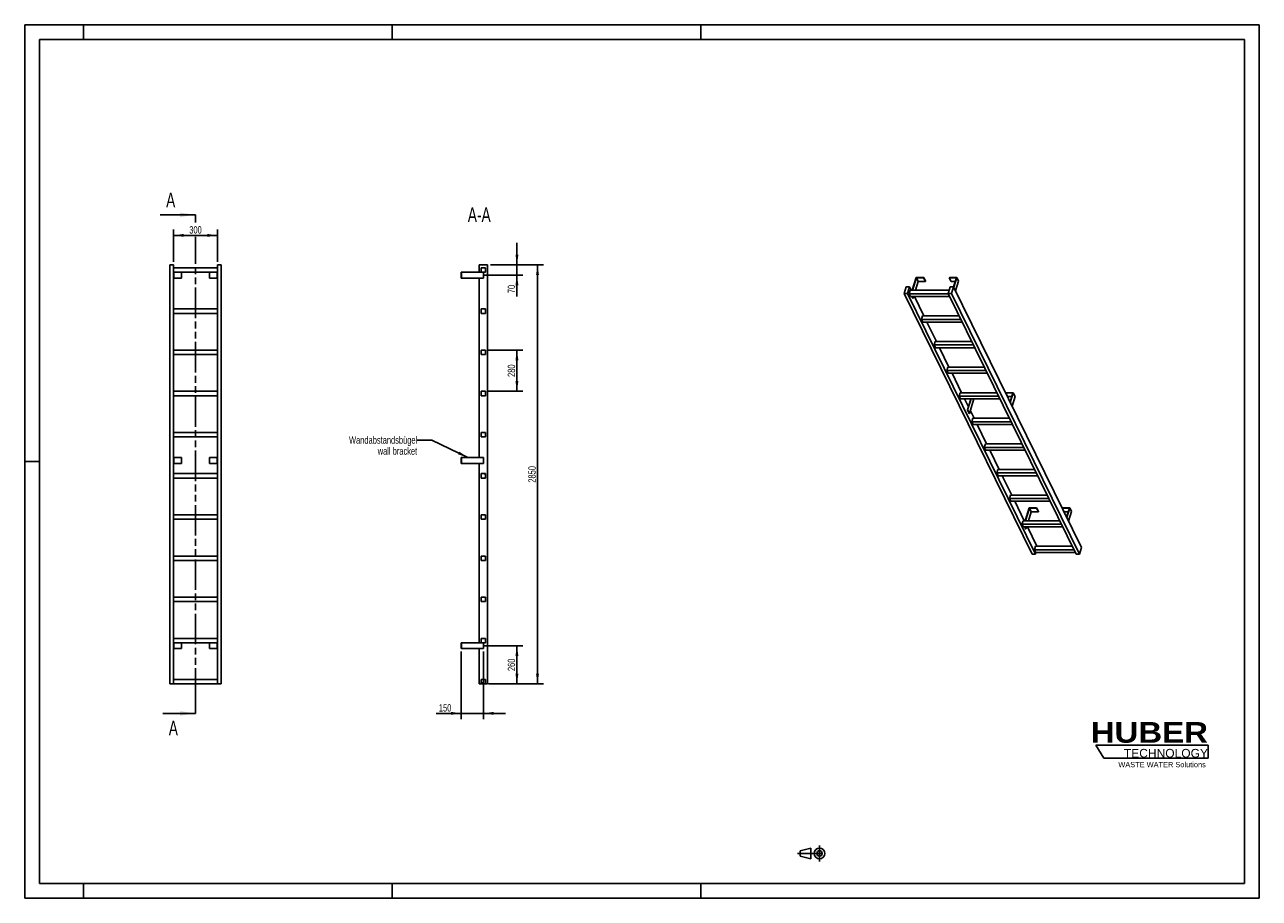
# Model space of a CAD drawing. Header units: millimetres. Extents: x 0 to 8400, y 0 to 5940.
import ezdxf

# ---------------------------------------------------------------- set-up
doc = ezdxf.new("R2010")
doc.units = ezdxf.units.MM
doc.header["$LTSCALE"] = 462
doc.linetypes.add('CENTER', pattern=[0.6, 0.375, -0.075, 0.075, -0.075])
doc.linetypes.add('PHANTOM', pattern=[0.8, 0.45, -0.05, 0.1, -0.05, 0.1, -0.05])
doc.layers.get('0').update_dxf_attribs({"linetype": 'CONTINUOUS'})
for name, color, linetype in [('050_DIMENSIONING', 7, 'CONTINUOUS'), ('053_NOTES', 7, 'CONTINUOUS'), ('HATCHING_BL0', 7, 'CONTINUOUS'), ('HUBER_Logo_BL1', 7, 'CONTINUOUS')]:
    doc.layers.add(name, color=color, linetype=linetype)
doc.styles.get("Standard").update_dxf_attribs({"font": 'txt', "width": 0.7})
doc.styles.add('TEXTSTYLE_2', font='ariblk.ttf')
doc.styles.add('TEXTSTYLE_3', font='arial.ttf')
doc.dimstyles.new('DIMSTYLE_1', dxfattribs={"dimtxt": 50, "dimasz": 70, "dimexe": 2, "dimexo": 1, "dimtad": 1, "dimdec": 1, "dimtxsty": 'STANDARD', "dimblk": '_FILLED', "dimblk1": '_FILLED', "dimblk2": '_FILLED', "dimcen": 0.09, "dimazin": 2, "dimtp": 0.5, "dimtm": 0.5, "dimtfac": 1, "dimtdec": 1, "dimtofl": 0, "dimtmove": 0, "dimatfit": 3, "dimldrblk": '_FILLED', "dimfxl": 1, "dimtolj": 1, "dimarcsym": 0})
doc.dimstyles.new('DIMSTYLE_2', dxfattribs={"dimtxt": 50, "dimasz": 70, "dimexe": 2, "dimexo": 1, "dimtad": 1, "dimdec": 1, "dimtxsty": 'STANDARD', "dimblk": '_FILLED', "dimblk1": '_FILLED', "dimblk2": '_FILLED', "dimcen": 0.09, "dimazin": 2, "dimtp": 0.3, "dimtm": 0.3, "dimtfac": 1, "dimtdec": 1, "dimtofl": 0, "dimtmove": 0, "dimatfit": 3, "dimldrblk": '_FILLED', "dimfxl": 1, "dimtolj": 1, "dimarcsym": 0})
doc.dimstyles.new('DIMSTYLE_3', dxfattribs={"dimtxt": 50, "dimasz": 70, "dimexe": 2, "dimexo": 1, "dimtad": 1, "dimtxsty": 'STANDARD', "dimblk": '_FILLED', "dimblk1": '_FILLED', "dimblk2": '_FILLED', "dimcen": 0.09, "dimazin": 2, "dimtp": 0.5, "dimtm": 0.5, "dimtfac": 1, "dimtofl": 0, "dimtmove": 0, "dimatfit": 3, "dimldrblk": '_FILLED', "dimfxl": 1, "dimtolj": 1, "dimarcsym": 0})
doc.dimstyles.new('DIMSTYLE_4', dxfattribs={"dimtxt": 50, "dimasz": 70, "dimexe": 2, "dimexo": 1, "dimtad": 1, "dimtxsty": 'STANDARD', "dimblk": '_FILLED', "dimblk1": '_FILLED', "dimblk2": '_FILLED', "dimcen": 0.09, "dimazin": 2, "dimtp": 2, "dimtm": 2, "dimtfac": 1, "dimtofl": 0, "dimtmove": 0, "dimatfit": 3, "dimldrblk": '_FILLED', "dimfxl": 1, "dimtolj": 1, "dimarcsym": 0})
doc.dimstyles.get("Standard").update_dxf_attribs({"dimtxt": 50, "dimasz": 70, "dimexe": 2, "dimexo": 1, "dimtad": 1, "dimtxsty": 'STANDARD', "dimblk": '_FILLED', "dimblk1": '_FILLED', "dimblk2": '_FILLED', "dimcen": 0.09, "dimazin": 2, "dimtol": 1, "dimtp": 0.01, "dimtm": 0.01, "dimtfac": 1, "dimtofl": 0, "dimtmove": 0, "dimatfit": 3, "dimldrblk": '_FILLED', "dimfxl": 1, "dimtolj": 1, "dimarcsym": 0})

# ---------------------------------------------------------------- blocks, each defined once
blk = doc.blocks.new('HUBER_LOGO_BL1', base_point=(7675, 1007.5))
at = {"layer": 'HUBER_Logo_BL1', "color": 5, "linetype": 'CONTINUOUS'}
for p, q in [((8052.9, 1042), (7287.9, 1042)), ((7287.9, 1042), (7341.9, 952)), ((8052.9, 1042), (8052.9, 952)), ((7341.9, 952), (8052.9, 952))]:
    blk.add_line(p, q, dxfattribs=at)
at = {"layer": 'HUBER_Logo_BL1', "color": 2, "linetype": 'CONTINUOUS', "attachment_point": 3, "line_spacing_factor": 0.78}
for s, insert, char_height, width, style in [('HUBER\\P\\fArial;\\H58.5;TECHNOLOGY ', (8050.7, 1198.2), 140.4, 775.343, 'TEXTSTYLE_2'), ('WASTE WATER Solutions', (8036, 927.2), 36, 594.067, 'TEXTSTYLE_3')]:
    blk.add_mtext(s, dxfattribs=dict(at, insert=insert, char_height=char_height, width=width, style=style))
blk = doc.blocks.new('_FILLED')
at = {"color": 0, "linetype": 'BYBLOCK'}
blk.add_solid([(0, 0), (-1, 0.143), (-1, -0.143)], dxfattribs=at)
blk = doc.blocks.new('*D0')
at = {"layer": '050_DIMENSIONING', "color": 2, "linetype": 'CONTINUOUS'}
for p, q in [((1012.3, 4327.4), (1012.3, 4547.4)), ((1312.3, 4327.4), (1312.3, 4547.4)), ((1012.3, 4507.4), (1162.3, 4507.4)), ((1312.3, 4507.4), (1162.3, 4507.4))]:
    blk.add_line(p, q, dxfattribs=at)
at = {"layer": '050_DIMENSIONING', "color": 2, "linetype": 'CONTINUOUS', "xscale": 70, "yscale": 70, "zscale": 70, "rotation": 180}
blk.add_blockref('_FILLED', (1012.3, 4507.4), dxfattribs=at)
at = {"layer": '050_DIMENSIONING', "color": 2, "linetype": 'CONTINUOUS', "xscale": 70, "yscale": 70, "zscale": 70}
blk.add_blockref('_FILLED', (1312.3, 4507.4), dxfattribs=at)
at = {"layer": '050_DIMENSIONING', "color": 2, "linetype": 'CONTINUOUS', "insert": (1162.3, 4569.9), "char_height": 50, "width": 171.429, "attachment_point": 2, "line_spacing_factor": 0.9}
blk.add_mtext('300', dxfattribs=at)
blk = doc.blocks.new('*D1')
at = {"layer": '050_DIMENSIONING', "color": 2, "linetype": 'CONTINUOUS'}
for p, q in [((3120.3, 1717.4), (3389.1, 1717.4)), ((3349.1, 1717.4), (3349.1, 1587.4)), ((3349.1, 1457.4), (3349.1, 1587.4)), ((3169.1, 1457.4), (3389.1, 1457.4))]:
    blk.add_line(p, q, dxfattribs=at)
at = {"layer": '050_DIMENSIONING', "color": 2, "linetype": 'CONTINUOUS', "xscale": 70, "yscale": 70, "zscale": 70}
for p, rotation in [((3349.1, 1717.4), 90), ((3349.1, 1457.4), 270)]:
    blk.add_blockref('_FILLED', p, dxfattribs=dict(at, rotation=rotation))
at = {"layer": '050_DIMENSIONING', "color": 2, "linetype": 'CONTINUOUS', "insert": (3286.6, 1587.4), "char_height": 50, "width": 176.786, "attachment_point": 2, "rotation": 90, "line_spacing_factor": 0.9}
blk.add_mtext('260', dxfattribs=at)
blk = doc.blocks.new('*D2')
at = {"layer": '050_DIMENSIONING', "color": 2, "linetype": 'CONTINUOUS'}
for p, q in [((3349.1, 4307.4), (3349.1, 4457.4)), ((3349.1, 4457.4), (3349.1, 4272.4)), ((3169.1, 4307.4), (3389.1, 4307.4)), ((3125.7, 4237.4), (3389.1, 4237.4)), ((3349.1, 4092.5), (3349.1, 4272.4)), ((3349.1, 4237.4), (3349.1, 4092.5))]:
    blk.add_line(p, q, dxfattribs=at)
at = {"layer": '050_DIMENSIONING', "color": 2, "linetype": 'CONTINUOUS', "xscale": 70, "yscale": 70, "zscale": 70}
for p, rotation in [((3349.1, 4307.4), 270), ((3349.1, 4237.4), 90)]:
    blk.add_blockref('_FILLED', p, dxfattribs=dict(at, rotation=rotation))
at = {"layer": '050_DIMENSIONING', "color": 2, "linetype": 'CONTINUOUS', "insert": (3286.6, 4171.1), "char_height": 50, "width": 117.857, "attachment_point": 3, "rotation": 90, "line_spacing_factor": 0.9}
blk.add_mtext('70', dxfattribs=at)
blk = doc.blocks.new('*D3')
at = {"layer": '050_DIMENSIONING', "color": 2, "linetype": 'CONTINUOUS'}
for p, q in [((2970.6, 1677.4), (2970.6, 1217.4)), ((3120.6, 1677.4), (3120.6, 1217.4)), ((2970.6, 1257.4), (2799.2, 1257.4)), ((2799.2, 1257.4), (3045.6, 1257.4)), ((3270.6, 1257.4), (3045.6, 1257.4)), ((3120.6, 1257.4), (3270.6, 1257.4))]:
    blk.add_line(p, q, dxfattribs=at)
at = {"layer": '050_DIMENSIONING', "color": 2, "linetype": 'CONTINUOUS', "xscale": 70, "yscale": 70, "zscale": 70}
blk.add_blockref('_FILLED', (2970.6, 1257.4), dxfattribs=at)
at = {"layer": '050_DIMENSIONING', "color": 2, "linetype": 'CONTINUOUS', "xscale": 70, "yscale": 70, "zscale": 70, "rotation": 180}
blk.add_blockref('_FILLED', (3120.6, 1257.4), dxfattribs=at)
at = {"layer": '050_DIMENSIONING', "color": 2, "linetype": 'CONTINUOUS', "insert": (2902.8, 1319.9), "char_height": 50, "width": 155.357, "attachment_point": 3, "line_spacing_factor": 0.9}
blk.add_mtext('150', dxfattribs=at)
blk = doc.blocks.new('*D4')
at = {"layer": '050_DIMENSIONING', "color": 2, "linetype": 'CONTINUOUS'}
for p, q in [((3155.6, 3727.4), (3389.1, 3727.4)), ((3349.1, 3727.4), (3349.1, 3587.4)), ((3349.1, 3447.4), (3349.1, 3587.4)), ((3155.6, 3447.4), (3389.1, 3447.4))]:
    blk.add_line(p, q, dxfattribs=at)
at = {"layer": '050_DIMENSIONING', "color": 2, "linetype": 'CONTINUOUS', "xscale": 70, "yscale": 70, "zscale": 70}
for p, rotation in [((3349.1, 3727.4), 90), ((3349.1, 3447.4), 270)]:
    blk.add_blockref('_FILLED', p, dxfattribs=dict(at, rotation=rotation))
at = {"layer": '050_DIMENSIONING', "color": 2, "linetype": 'CONTINUOUS', "insert": (3286.6, 3587.4), "char_height": 50, "width": 176.786, "attachment_point": 2, "rotation": 90, "line_spacing_factor": 0.9}
blk.add_mtext('280', dxfattribs=at)
blk = doc.blocks.new('*D5')
at = {"layer": '050_DIMENSIONING', "color": 2, "linetype": 'CONTINUOUS'}
for p, q in [((3169.1, 4307.4), (3529.1, 4307.4)), ((3489.1, 4307.4), (3489.1, 2882.4)), ((3489.1, 1457.4), (3489.1, 2882.4)), ((3155.6, 1457.4), (3529.1, 1457.4))]:
    blk.add_line(p, q, dxfattribs=at)
at = {"layer": '050_DIMENSIONING', "color": 2, "linetype": 'CONTINUOUS', "xscale": 70, "yscale": 70, "zscale": 70}
for p, rotation in [((3489.1, 4307.4), 90), ((3489.1, 1457.4), 270)]:
    blk.add_blockref('_FILLED', p, dxfattribs=dict(at, rotation=rotation))
at = {"layer": '050_DIMENSIONING', "color": 2, "linetype": 'CONTINUOUS', "insert": (3426.6, 2882.4), "char_height": 50, "width": 230.357, "attachment_point": 2, "rotation": 90, "line_spacing_factor": 0.9}
blk.add_mtext('2850', dxfattribs=at)
blk = doc.blocks.new('PROJEKTIONSMETHODE_1_BL2', base_point=(5360, 305))
at = {"color": 2, "linetype": 'CONTINUOUS'}
for p, q in [((5275.7, 323.3), (5349, 341.7)), ((5349, 268.3), (5349, 341.7)), ((5275.7, 286.7), (5275.7, 323.3)), ((5275.7, 286.7), (5349, 268.3))]:
    blk.add_line(p, q, dxfattribs=at)
at = {"color": 2, "linetype": 'CENTER'}
for p, q in [((5407.7, 360), (5407.7, 250)), ((5257.3, 305), (5462.7, 305))]:
    blk.add_line(p, q, dxfattribs=at)
at = {"color": 2, "linetype": 'CONTINUOUS'}
for radius in [36.7, 18.3]:
    blk.add_circle((5407.7, 305), radius, dxfattribs=at)
blk = doc.blocks.new('XSEC_FILLED')
at = {"color": 0, "linetype": 'BYBLOCK'}
blk.add_solid([(0, 0), (-1, 0.143), (-1, -0.143)], dxfattribs=at)
blk = doc.blocks.new('HATCHING_BL0', base_point=(1042.6, 2952.4))
at = {"layer": 'HATCHING_BL0', "color": 7, "linetype": 'PHANTOM'}
for p, q in [((1162.3, 4596.2), (1162.3, 4647.4)), ((1162.3, 1357.4), (1162.3, 4498.1)), ((1162.3, 1257.4), (1162.3, 1357.4))]:
    blk.add_line(p, q, dxfattribs=at)
at = {"layer": 'HATCHING_BL0', "color": 7, "linetype": 'CONTINUOUS', "char_height": 100, "width": 128.571, "attachment_point": 1, "line_spacing_factor": 0.9}
for insert in [(962.2, 4797.4), (980.2, 1207.4)]:
    blk.add_mtext('A', dxfattribs=dict(at, insert=insert))
at = {"layer": 'HATCHING_BL0', "color": 7, "linetype": 'CONTINUOUS'}
for points in [[(1162.3, 4647.4), (922.9, 4647.4)], [(1162.3, 1257.4), (940.9, 1257.4)]]:
    blk.add_leader(points, dimstyle='STANDARD', override={"dimasz": 105, "dimtad": 0, "dimldrblk": 'XSEC_FILLED'}, dxfattribs=at)

msp = doc.modelspace()

# ---------------------------------------------------------------- hatches: boundary and pattern name
at = {"linetype": 'CONTINUOUS'}
h = msp.add_hatch(dxfattribs=at)
h.set_pattern_fill('ANSI31', color=2, angle=90, style=0, pattern_type=2)
h.set_pattern_definition([(135, (3120.6, 1457.42), (-239.54, -239.54), [])])
edge = h.paths.add_edge_path()
edge.add_line((3135.594, 1457.417), (3105.594, 1457.417))
edge.add_line((3105.594, 1457.417), (3105.594, 1487.417))
edge.add_line((3105.594, 1487.417), (3135.594, 1487.417))
edge.add_line((3135.594, 1457.417), (3135.594, 1487.417))
edge = h.paths.add_edge_path()
edge.add_line((3105.594, 1737.417), (3105.594, 1767.417))
edge.add_line((3105.594, 1767.417), (3135.594, 1767.417))
edge.add_line((3135.594, 1737.417), (3135.594, 1767.417))
edge.add_line((3105.594, 1737.417), (3135.594, 1737.417))
edge = h.paths.add_edge_path()
edge.add_line((3105.594, 2017.417), (3105.594, 2047.417))
edge.add_line((3105.594, 2047.417), (3135.594, 2047.417))
edge.add_line((3135.594, 2017.417), (3135.594, 2047.417))
edge.add_line((3105.594, 2017.417), (3135.594, 2017.417))
edge = h.paths.add_edge_path()
edge.add_line((3105.594, 2297.417), (3105.594, 2327.417))
edge.add_line((3105.594, 2327.417), (3135.594, 2327.417))
edge.add_line((3135.594, 2297.417), (3135.594, 2327.417))
edge.add_line((3105.594, 2297.417), (3135.594, 2297.417))
edge = h.paths.add_edge_path()
edge.add_line((3105.594, 2577.417), (3105.594, 2607.417))
edge.add_line((3105.594, 2607.417), (3135.594, 2607.417))
edge.add_line((3135.594, 2577.417), (3135.594, 2607.417))
edge.add_line((3105.594, 2577.417), (3135.594, 2577.417))
edge = h.paths.add_edge_path()
edge.add_line((3105.594, 2857.417), (3105.594, 2887.417))
edge.add_line((3105.594, 2887.417), (3135.594, 2887.417))
edge.add_line((3135.594, 2857.417), (3135.594, 2887.417))
edge.add_line((3105.594, 2857.417), (3135.594, 2857.417))
edge = h.paths.add_edge_path()
edge.add_line((3105.594, 3137.417), (3105.594, 3167.417))
edge.add_line((3105.594, 3167.417), (3135.594, 3167.417))
edge.add_line((3135.594, 3137.417), (3135.594, 3167.417))
edge.add_line((3105.594, 3137.417), (3135.594, 3137.417))
edge = h.paths.add_edge_path()
edge.add_line((3105.594, 3417.417), (3105.594, 3447.417))
edge.add_line((3105.594, 3447.417), (3135.594, 3447.417))
edge.add_line((3135.594, 3417.417), (3135.594, 3447.417))
edge.add_line((3105.594, 3417.417), (3135.594, 3417.417))
edge = h.paths.add_edge_path()
edge.add_line((3105.594, 3697.417), (3105.594, 3727.417))
edge.add_line((3105.594, 3727.417), (3135.594, 3727.417))
edge.add_line((3135.594, 3697.417), (3135.594, 3727.417))
edge.add_line((3105.594, 3697.417), (3135.594, 3697.417))
edge = h.paths.add_edge_path()
edge.add_line((3105.594, 3977.417), (3105.594, 4007.417))
edge.add_line((3105.594, 4007.417), (3135.594, 4007.417))
edge.add_line((3135.594, 3977.417), (3135.594, 4007.417))
edge.add_line((3105.594, 3977.417), (3135.594, 3977.417))
edge = h.paths.add_edge_path()
edge.add_line((3105.594, 4257.417), (3105.594, 4287.417))
edge.add_line((3105.594, 4287.417), (3135.594, 4287.417))
edge.add_line((3135.594, 4257.417), (3135.594, 4287.417))
edge.add_line((3105.594, 4257.417), (3135.594, 4257.417))

# ---------------------------------------------------------------- linework, layer by layer
at = {"color": 7, "linetype": 'CONTINUOUS'}
for p, q in [((0, 5940), (8400, 5940)), ((0, 0), (0, 5940)), ((8400, 0), (8400, 5940)), ((987.255, 4307.417), (1012.255, 4307.417)), ((987.255, 1457.417), (987.255, 4307.417)), ((1012.255, 1457.417), (1012.255, 4307.417)), ((1312.255, 4287.417), (1012.255, 4287.417)), ((1312.255, 4307.417), (1337.255, 4307.417)), ((1312.255, 1457.417), (1312.255, 4307.417)), ((1337.255, 1457.417), (1337.255, 4307.417)), ((3092.094, 4307.417), (3149.094, 4307.417)), ((3092.094, 4257.417), (3092.094, 4307.417)), ((3105.594, 4287.417), (3135.594, 4287.417)), ((3105.594, 4257.417), (3105.594, 4287.417)), ((3135.594, 4257.417), (3135.594, 4287.417)), ((3149.094, 1457.417), (3149.094, 4307.417)), ((1012.255, 4257.417), (1312.255, 4257.417)), ((1012.255, 4217.417), (1014.255, 4217.417)), ((1014.255, 4257.417), (1014.255, 4217.417)), ((1014.255, 4217.417), (1067.255, 4217.417)), ((1067.255, 4257.417), (1067.255, 4217.417)), ((1257.255, 4257.417), (1257.255, 4217.417)), ((1257.255, 4217.417), (1310.255, 4217.417)), ((1310.255, 4257.417), (1310.255, 4217.417)), ((1310.255, 4217.417), (1312.255, 4217.417)), ((2970.594, 4257.417), (2972.594, 4257.417)), ((2970.594, 4257.417), (2970.594, 4217.417)), ((2970.594, 4217.417), (2972.594, 4217.417)), ((2972.594, 4257.417), (3105.594, 4257.417)), ((2972.594, 4257.417), (2972.594, 4217.417)), ((3120.594, 4217.417), (2972.594, 4217.417)), ((3092.094, 2997.417), (3092.094, 4217.417)), ((3105.594, 4257.417), (3135.594, 4257.417)), ((3120.594, 4257.417), (3120.594, 4217.417)), ((6065.744, 4221.059), (6038.828, 4133.958)), ((6040.67, 4133.958), (6067.102, 4219.493)), ((6116.403, 4221.059), (6065.744, 4221.059)), ((6067.102, 4219.493), (6115.919, 4219.493)), ((6067.102, 4219.493), (6079.304, 4194.628)), ((6115.919, 4219.493), (6116.403, 4221.059)), ((6115.919, 4219.493), (6128.12, 4194.628)), ((6116.403, 4221.059), (6128.604, 4196.195)), ((6291.404, 4221.059), (6290.92, 4219.493)), ((6290.92, 4219.493), (6303.122, 4194.628)), ((6290.92, 4219.493), (6339.736, 4219.493)), ((6342.063, 4221.059), (6291.404, 4221.059)), ((6339.736, 4219.493), (6320.415, 4156.969)), ((6321.549, 4154.677), (6342.063, 4221.059)), ((6342.063, 4221.059), (6354.264, 4196.195)), ((5998.055, 4156.966), (5984.257, 4112.316)), ((6021.081, 4156.966), (5998.055, 4156.966)), ((6007.283, 4112.316), (6021.081, 4156.966)), ((6023.914, 4133.958), (6016.652, 4110.459)), ((6032.371, 4133.958), (6021.081, 4156.966)), ((6290.29, 4133.958), (6023.914, 4133.958)), ((6079.304, 4194.628), (6060.556, 4133.958)), ((6079.304, 4194.628), (6128.12, 4194.628)), ((6128.12, 4194.628), (6128.604, 4196.195)), ((6297.4, 4156.966), (6283.602, 4112.316)), ((6320.426, 4156.966), (6297.4, 4156.966)), ((6303.122, 4194.628), (6332.053, 4194.628)), ((6306.628, 4112.316), (6320.426, 4156.966)), ((7189.795, 2385.377), (6320.426, 4156.966)), ((6333.751, 4129.813), (6354.264, 4196.195)), ((6853.626, 2340.728), (5984.257, 4112.316)), ((5984.257, 4112.316), (6007.283, 4112.316)), ((6876.653, 2340.728), (6007.283, 4112.316)), ((6284.513, 4110.459), (6016.652, 4110.459)), ((6025.803, 4091.81), (6016.652, 4110.459)), ((6025.803, 4091.81), (6293.664, 4091.81)), ((6041.636, 4078.696), (6035.2, 4091.81)), ((6037.043, 4091.81), (6043.478, 4078.696)), ((6041.636, 4078.696), (6043.478, 4078.696)), ((6047.531, 4091.81), (6043.478, 4078.696)), ((6117.783, 3959.908), (6053.055, 4091.81)), ((7152.971, 2340.728), (6283.602, 4112.316)), ((6283.602, 4112.316), (6306.628, 4112.316)), ((7175.998, 2340.728), (6306.628, 4112.316)), ((1312.255, 4007.417), (1012.255, 4007.417)), ((1012.255, 3977.417), (1312.255, 3977.417)), ((3105.594, 4007.417), (3135.594, 4007.417)), ((3105.594, 3977.417), (3105.594, 4007.417)), ((3105.594, 3977.417), (3135.594, 3977.417)), ((3135.594, 3977.417), (3135.594, 4007.417)), ((6109.326, 3959.908), (6102.064, 3936.408)), ((6358.393, 3959.908), (6109.326, 3959.908)), ((6111.215, 3917.76), (6102.064, 3936.408)), ((6369.925, 3936.408), (6102.064, 3936.408)), ((6111.215, 3917.76), (6379.076, 3917.76)), ((6203.195, 3785.857), (6138.467, 3917.76)), ((6194.738, 3785.857), (6187.476, 3762.357)), ((6443.805, 3785.857), (6194.738, 3785.857)), ((1312.255, 3727.417), (1012.255, 3727.417)), ((1012.255, 3697.417), (1312.255, 3697.417)), ((3105.594, 3727.417), (3135.594, 3727.417)), ((3105.594, 3697.417), (3105.594, 3727.417)), ((3105.594, 3697.417), (3135.594, 3697.417)), ((3135.594, 3697.417), (3135.594, 3727.417)), ((6196.627, 3743.709), (6187.476, 3762.357)), ((6455.337, 3762.357), (6187.476, 3762.357)), ((6196.627, 3743.709), (6464.488, 3743.709)), ((6288.607, 3611.806), (6223.878, 3743.709)), ((6280.149, 3611.806), (6272.887, 3588.306)), ((6282.039, 3569.658), (6272.887, 3588.306)), ((6540.748, 3588.306), (6272.887, 3588.306)), ((6529.216, 3611.806), (6280.149, 3611.806)), ((6282.039, 3569.658), (6549.9, 3569.658)), ((6374.018, 3437.755), (6309.29, 3569.658)), ((1312.255, 3447.417), (1012.255, 3447.417)), ((3105.594, 3447.417), (3135.594, 3447.417)), ((3105.594, 3417.417), (3105.594, 3447.417)), ((3135.594, 3417.417), (3135.594, 3447.417)), ((1012.255, 3417.417), (1312.255, 3417.417)), ((3105.594, 3417.417), (3135.594, 3417.417)), ((6365.561, 3437.755), (6358.299, 3414.255)), ((6626.16, 3414.255), (6358.299, 3414.255)), ((6367.45, 3395.607), (6358.299, 3414.255)), ((6614.628, 3437.755), (6365.561, 3437.755)), ((6367.45, 3395.607), (6635.311, 3395.607)), ((6420.686, 3342.657), (6394.702, 3395.607)), ((6415.629, 3320.332), (6438.891, 3395.607)), ((6437.049, 3395.607), (6420.686, 3342.657)), ((6427.831, 3295.467), (6458.777, 3395.607)), ((6450.097, 3437.831), (6450.074, 3437.755)), ((6500.756, 3437.831), (6450.097, 3437.831)), ((6500.732, 3437.755), (6500.756, 3437.831)), ((6500.793, 3437.755), (6500.756, 3437.831)), ((6675.757, 3437.831), (6675.273, 3436.264)), ((6687.475, 3411.4), (6675.273, 3436.264)), ((6675.273, 3436.264), (6724.089, 3436.264)), ((6726.415, 3437.831), (6675.757, 3437.831)), ((6687.475, 3411.4), (6716.406, 3411.4)), ((6724.089, 3436.264), (6704.771, 3373.752)), ((6705.902, 3371.449), (6726.415, 3437.831)), ((6718.103, 3346.584), (6738.617, 3412.966)), ((6738.617, 3412.966), (6726.415, 3437.831)), ((6420.686, 3342.657), (6413.787, 3320.332)), ((6413.787, 3320.332), (6415.629, 3320.332)), ((6425.989, 3295.467), (6413.787, 3320.332)), ((6427.831, 3295.467), (6415.629, 3320.332)), ((6425.989, 3295.467), (6427.831, 3295.467)), ((6459.43, 3263.705), (6434.018, 3315.489)), ((6450.973, 3263.705), (6443.711, 3240.205)), ((6711.572, 3240.205), (6443.711, 3240.205)), ((6452.862, 3221.556), (6443.711, 3240.205)), ((6700.04, 3263.705), (6450.973, 3263.705)), ((6452.862, 3221.556), (6720.723, 3221.556)), ((6544.842, 3089.654), (6480.113, 3221.556)), ((1312.255, 3167.417), (1012.255, 3167.417)), ((1012.255, 3137.417), (1312.255, 3137.417)), ((3105.594, 3167.417), (3135.594, 3167.417)), ((3105.594, 3137.417), (3105.594, 3167.417)), ((3105.594, 3137.417), (3135.594, 3137.417)), ((3135.594, 3137.417), (3135.594, 3167.417)), ((6536.385, 3089.654), (6529.123, 3066.154)), ((6796.984, 3066.154), (6529.123, 3066.154)), ((6538.274, 3047.506), (6529.123, 3066.154)), ((6785.451, 3089.654), (6536.385, 3089.654)), ((6538.274, 3047.506), (6806.135, 3047.506)), ((6630.254, 2915.603), (6565.525, 3047.506)), ((1012.255, 2997.417), (1014.255, 2997.417)), ((1012.255, 2957.417), (1014.255, 2957.417)), ((1014.255, 2957.417), (1014.255, 2997.417)), ((1014.255, 2997.417), (1067.255, 2997.417)), ((1014.255, 2957.417), (1067.255, 2957.417)), ((1067.255, 2957.417), (1067.255, 2997.417)), ((1257.255, 2957.417), (1257.255, 2997.417)), ((1257.255, 2997.417), (1310.255, 2997.417)), ((1257.255, 2957.417), (1310.255, 2957.417)), ((1310.255, 2957.417), (1310.255, 2997.417)), ((1310.255, 2997.417), (1312.255, 2997.417)), ((1310.255, 2957.417), (1312.255, 2957.417)), ((2970.594, 2997.417), (2972.594, 2997.417)), ((2970.594, 2957.417), (2970.594, 2997.417)), ((2970.594, 2957.417), (2972.594, 2957.417)), ((2972.594, 2997.417), (3120.594, 2997.417)), ((2972.594, 2957.417), (2972.594, 2997.417)), ((2972.594, 2957.417), (3120.594, 2957.417)), ((3092.094, 1737.417), (3092.094, 2957.417)), ((3120.594, 2957.417), (3120.594, 2997.417)), ((1312.255, 2887.417), (1012.255, 2887.417)), ((1012.255, 2857.417), (1312.255, 2857.417)), ((3105.594, 2887.417), (3135.594, 2887.417)), ((3105.594, 2857.417), (3105.594, 2887.417)), ((3105.594, 2857.417), (3135.594, 2857.417)), ((3135.594, 2857.417), (3135.594, 2887.417)), ((6621.796, 2915.603), (6614.534, 2892.103)), ((6623.686, 2873.455), (6614.534, 2892.103)), ((6882.395, 2892.103), (6614.534, 2892.103)), ((6870.863, 2915.603), (6621.796, 2915.603)), ((6623.686, 2873.455), (6891.546, 2873.455)), ((6715.665, 2741.552), (6650.937, 2873.455)), ((6707.208, 2741.552), (6699.946, 2718.052)), ((6967.807, 2718.052), (6699.946, 2718.052)), ((6709.097, 2699.404), (6699.946, 2718.052)), ((6956.275, 2741.552), (6707.208, 2741.552)), ((6709.097, 2699.404), (6976.958, 2699.404)), ((6801.077, 2567.501), (6736.349, 2699.404)), ((1312.255, 2607.417), (1012.255, 2607.417)), ((3105.594, 2607.417), (3135.594, 2607.417)), ((3105.594, 2577.417), (3105.594, 2607.417)), ((3135.594, 2577.417), (3135.594, 2607.417)), ((6834.45, 2654.602), (6807.534, 2567.501)), ((6809.376, 2567.501), (6835.808, 2653.036)), ((6848.01, 2628.171), (6829.261, 2567.501)), ((6885.108, 2654.602), (6834.45, 2654.602)), ((6835.808, 2653.036), (6884.624, 2653.036)), ((6848.01, 2628.171), (6835.808, 2653.036)), ((6896.826, 2628.171), (6848.01, 2628.171)), ((6884.624, 2653.036), (6885.108, 2654.602)), ((6896.826, 2628.171), (6884.624, 2653.036)), ((6897.31, 2629.738), (6885.108, 2654.602)), ((6897.31, 2629.738), (6896.826, 2628.171)), ((7060.11, 2654.602), (7059.626, 2653.036)), ((7071.827, 2628.171), (7059.626, 2653.036)), ((7059.626, 2653.036), (7108.442, 2653.036)), ((7110.768, 2654.602), (7060.11, 2654.602)), ((7100.758, 2628.171), (7071.827, 2628.171)), ((7108.442, 2653.036), (7089.124, 2590.523)), ((7090.255, 2588.22), (7110.768, 2654.602)), ((7122.97, 2629.738), (7102.456, 2563.356)), ((7122.97, 2629.738), (7110.768, 2654.602)), ((1012.255, 2577.417), (1312.255, 2577.417)), ((3105.594, 2577.417), (3135.594, 2577.417)), ((6792.62, 2567.501), (6785.358, 2544.002)), ((7053.219, 2544.002), (6785.358, 2544.002)), ((6794.509, 2525.353), (6785.358, 2544.002)), ((7041.687, 2567.501), (6792.62, 2567.501)), ((6794.509, 2525.353), (7062.37, 2525.353)), ((6810.342, 2512.239), (6803.906, 2525.353)), ((6812.184, 2512.239), (6805.748, 2525.353)), ((6816.236, 2525.353), (6812.184, 2512.239)), ((6886.489, 2393.451), (6821.76, 2525.353)), ((6812.184, 2512.239), (6810.342, 2512.239)), ((6878.031, 2393.451), (6870.769, 2369.951)), ((6879.921, 2351.302), (6870.769, 2369.951)), ((7138.63, 2369.951), (6870.769, 2369.951)), ((7127.098, 2393.451), (6878.031, 2393.451)), ((7175.998, 2340.728), (7189.795, 2385.377)), ((1312.255, 2327.417), (1012.255, 2327.417)), ((1012.255, 2297.417), (1312.255, 2297.417)), ((3105.594, 2327.417), (3135.594, 2327.417)), ((3105.594, 2297.417), (3105.594, 2327.417)), ((3105.594, 2297.417), (3135.594, 2297.417)), ((3135.594, 2297.417), (3135.594, 2327.417)), ((6853.626, 2340.728), (6876.653, 2340.728)), ((6876.653, 2340.728), (6879.921, 2351.302)), ((6879.921, 2351.302), (7147.782, 2351.302)), ((7152.971, 2340.728), (7175.998, 2340.728)), ((1312.255, 2047.417), (1012.255, 2047.417)), ((1012.255, 2017.417), (1312.255, 2017.417)), ((3105.594, 2047.417), (3135.594, 2047.417)), ((3105.594, 2017.417), (3105.594, 2047.417)), ((3105.594, 2017.417), (3135.594, 2017.417)), ((3135.594, 2017.417), (3135.594, 2047.417)), ((1312.255, 1767.417), (1012.255, 1767.417)), ((3105.594, 1767.417), (3135.594, 1767.417)), ((3105.594, 1737.417), (3105.594, 1767.417)), ((3135.594, 1737.417), (3135.594, 1767.417)), ((1012.255, 1737.417), (1312.255, 1737.417)), ((1014.255, 1697.417), (1012.255, 1697.417)), ((1014.255, 1697.417), (1014.255, 1737.417)), ((1067.255, 1697.417), (1014.255, 1697.417)), ((1067.255, 1697.417), (1067.255, 1737.417)), ((1257.255, 1697.417), (1257.255, 1737.417)), ((1310.255, 1697.417), (1257.255, 1697.417)), ((1310.255, 1697.417), (1310.255, 1737.417)), ((1312.255, 1697.417), (1310.255, 1697.417)), ((2970.594, 1737.417), (2972.594, 1737.417)), ((2970.594, 1697.417), (2970.594, 1737.417)), ((2972.594, 1697.417), (2970.594, 1697.417)), ((2972.594, 1737.417), (3105.594, 1737.417)), ((2972.594, 1697.417), (2972.594, 1737.417)), ((3120.594, 1697.417), (2972.594, 1697.417)), ((3092.094, 1457.417), (3092.094, 1697.417)), ((3105.594, 1737.417), (3135.594, 1737.417)), ((3120.594, 1697.417), (3120.594, 1737.417)), ((987.255, 1457.417), (1012.255, 1457.417)), ((1312.255, 1487.417), (1012.255, 1487.417)), ((1012.255, 1457.417), (1312.255, 1457.417)), ((1312.255, 1457.417), (1337.255, 1457.417)), ((3092.094, 1457.417), (3105.594, 1457.417)), ((3105.594, 1457.417), (3105.594, 1487.417)), ((3105.594, 1487.417), (3135.594, 1487.417)), ((3135.594, 1457.417), (3105.594, 1457.417)), ((3135.594, 1457.417), (3135.594, 1487.417)), ((3135.594, 1457.417), (3149.094, 1457.417)), ((0, 0), (8400, 0))]:
    msp.add_line(p, q, dxfattribs=at)
at = {"color": 3, "linetype": 'CONTINUOUS'}
for p, q in [((0, 5940), (0, 0)), ((8400, 5940), (0, 5940)), ((400, 5940), (400, 5840)), ((2500, 5940), (2500, 5840)), ((4600, 5940), (4600, 5840)), ((8400, 5940), (8400, 0)), ((0, 2970), (100, 2970)), ((400, 0), (400, 100)), ((2500, 0), (2500, 100)), ((4600, 0), (4600, 100)), ((8400, 0), (0, 0))]:
    msp.add_line(p, q, dxfattribs=at)
at = {"color": 5, "linetype": 'CONTINUOUS'}
for p, q in [((100, 5840), (100, 100)), ((8300, 5840), (100, 5840)), ((8300, 100), (8300, 5840)), ((100, 100), (8300, 100))]:
    msp.add_line(p, q, dxfattribs=at)

# ---------------------------------------------------------------- block references
at = {"color": 2, "linetype": 'CONTINUOUS'}
msp.add_blockref('PROJEKTIONSMETHODE_1_BL2', (5360, 305), dxfattribs=at)
at = {"layer": 'HATCHING_BL0'}
msp.add_blockref('HATCHING_BL0', (1042.564, 2952.417), dxfattribs=at)
at = {"layer": 'HUBER_Logo_BL1'}
msp.add_blockref('HUBER_LOGO_BL1', (7674.994, 1007.484), dxfattribs=at)

# ---------------------------------------------------------------- texts
at = {"layer": '053_NOTES', "color": 2, "linetype": 'CONTINUOUS', "attachment_point": 3, "line_spacing_factor": 0.9}
for s, insert, char_height, width in [('A-A', (3170.726, 4697.417), 100, 364.28571), ('Wandabstandsbügel\\Pwall bracket', (2670.594, 3141.016), 50, 945.35714)]:
    msp.add_mtext(s, dxfattribs=dict(at, insert=insert, char_height=char_height, width=width))

# ---------------------------------------------------------------- dimensions: what is measured, and where the dimension line sits
at = {"layer": '050_DIMENSIONING', "color": 2, "linetype": 'CONTINUOUS'}
for base, p1, p2, dimstyle, picture, middle in [((1312.255, 4507.417), (1012.255, 4326.417), (1312.255, 4326.417), 'DIMSTYLE_1', '*D0', (1155.112, 4507.417)), ((3120.594, 1257.417), (2970.594, 1678.417), (3120.594, 1678.417), 'DIMSTYLE_3', '*D3', (2843.839, 1257.417))]:
    dim = msp.add_linear_dim(base=base, p1=p1, p2=p2, dimstyle=dimstyle, dxfattribs=at)
    dim.commit()
    dim.dimension.update_dxf_attribs({"geometry": picture, "text_midpoint": middle, "dimtype": 160})
for base, p1, p2, angle, dimstyle, picture, middle in [((3349.094, 4237.417), (3168.094, 4307.417), (3124.738, 4237.417), 270, 'DIMSTYLE_2', '*D2', (3349.094, 4124.631)), ((3489.094, 4307.417), (3154.594, 1457.417), (3168.094, 4307.417), 90, 'DIMSTYLE_4', '*D5', (3489.094, 2875.274)), ((3349.094, 3447.417), (3154.594, 3727.417), (3154.594, 3447.417), 270, 'DIMSTYLE_3', '*D4', (3349.094, 3580.274)), ((3349.094, 1717.417), (3168.094, 1457.417), (3119.332, 1717.417), 90, 'DIMSTYLE_1', '*D1', (3349.094, 1580.274))]:
    dim = msp.add_linear_dim(base=base, p1=p1, p2=p2, angle=angle, dimstyle=dimstyle, dxfattribs=at)
    dim.commit()
    dim.dimension.update_dxf_attribs({"geometry": picture, "text_midpoint": middle, "dimtype": 160})

# ---------------------------------------------------------------- leaders
at = {"layer": '053_NOTES', "color": 2, "linetype": 'CONTINUOUS'}
msp.add_leader([(3015.669, 2997.417), (2770.594, 3116.016), (2670.594, 3116.016)], dimstyle='STANDARD', override={"dimtad": 0}, dxfattribs=at)

doc.saveas('drawing.dxf')
